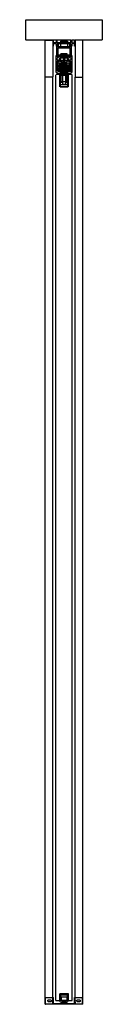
# Model space of a CAD drawing. Header units: millimetres. Extents: x -94 to 94, y 0 to 2418.
import ezdxf

# ---------------------------------------------------------------- set-up
doc = ezdxf.new("R2010")
doc.units = ezdxf.units.MM
doc.header["$LTSCALE"] = 10
doc.linetypes.add('ALLCAD_Strich', pattern=[0.2, 0.15, -0.05])
doc.layers.add('BESCH_KONT_sich_schn_seit_2d', color=160, linetype='Continuous')

msp = doc.modelspace()

# ---------------------------------------------------------------- linework, layer by layer
at = {"layer": 'BESCH_KONT_sich_schn_seit_2d', "linetype": 'ALLCAD_Strich', "extrusion": (-1.09476e-47, 1, -2.22045e-16)}
for p, q in [((-94, 2368), (-94, 2418)), ((-94, 2418), (94, 2418)), ((94, 2418), (94, 2368)), ((-27.5, 2368), (-94, 2368)), ((-46.5, 2277), (-46.5, 2368)), ((-46.5, 2368), (-27.5, 2368)), ((-26, 2368), (-27.5, 2368)), ((-27.5, 2368), (-27.5, 2353)), ((-27.5, 2353), (-27.5, 2277)), ((-27.5, 2353), (-26, 2353)), ((-19.5, 2368), (-26, 2368)), ((-26, 2361.5), (-26, 2368)), ((-26, 2361.5), (-26, 2361.5)), ((-26, 2361.5), (-26, 2361.5)), ((-26, 2361.5), (-26, 2361.5)), ((-26, 2361.5), (-26, 2361.5)), ((-26, 2361.5), (-26, 2361.5)), ((-26, 2361.5), (-26, 2361.5)), ((-26, 2361.5), (-26, 2361.5)), ((-19.5, 2361.5), (-26, 2361.5)), ((-26, 2361.5), (-26, 2361.5)), ((-26, 2361.5), (-26, 2361.5)), ((-26, 2361.5), (-26, 2361.5)), ((-26, 2361.5), (-26, 2361.5)), ((-26, 2361.5), (-26, 2361.5)), ((-26, 2361.5), (-26, 2361.5)), ((-26, 2361.5), (-26, 2361.5)), ((-26, 2361.5), (-26, 2361.5)), ((-26, 2361.5), (-26, 2361.5)), ((-26, 2361.5), (-26, 2361.5)), ((-26, 2361.5), (-26, 2361.5)), ((-26, 2361.5), (-26, 2361.5)), ((-26, 2353), (-26, 2359.5)), ((-26, 2359.5), (-19.5, 2359.5)), ((-17, 2368), (-19.5, 2368)), ((-19.5, 2368), (-19.5, 2361.5)), ((-19.5, 2359.5), (-19.5, 2353)), ((-19.5, 2353), (-17, 2353)), ((-18.5, 2351.5), (-18.5, 2329.7)), ((18.5, 2351.5), (-18.5, 2351.5)), ((17, 2368), (-17, 2368)), ((-17, 2362), (-17, 2368)), ((-17, 2362), (17, 2362)), ((17, 2359), (-17, 2359)), ((-17, 2353), (-17, 2359)), ((-15.5, 2348.5), (15.5, 2348.5)), ((-15.5, 2327), (-15.5, 2348.5)), ((-15.5, 2347), (-15.5, 2327)), ((-14, 2347), (-15.5, 2347)), ((-14.5, 2359), (-14.5, 2351.5)), ((-14, 2329.5), (-14, 2347)), ((-9, 2365), (-9, 2362)), ((-9, 2365), (9, 2365)), ((-9, 2362), (-9, 2359)), ((-9, 2359), (-9, 2362)), ((-9, 2359), (-9, 2351.5)), ((9, 2365), (9, 2362)), ((9, 2362), (9, 2359)), ((9, 2359), (9, 2362)), ((9, 2359), (9, 2351.5)), ((14, 2347), (14, 2329.5)), ((15.5, 2347), (14, 2347)), ((14.5, 2351.5), (14.5, 2359)), ((15.5, 2348.5), (15.5, 2327)), ((15.5, 2327), (15.5, 2347)), ((17, 2368), (19.5, 2368)), ((17, 2362), (17, 2368)), ((17, 2353), (17, 2359)), ((19.5, 2353), (17, 2353)), ((18.5, 2329.7), (18.5, 2351.5)), ((26, 2368), (19.5, 2368)), ((19.5, 2368), (19.5, 2361.5)), ((19.5, 2361.5), (26, 2361.5)), ((26, 2359.5), (19.5, 2359.5)), ((19.5, 2359.5), (19.5, 2353)), ((26, 2361.5), (26, 2368)), ((26, 2368), (27.5, 2368)), ((26, 2353), (26, 2359.5)), ((27.5, 2353), (26, 2353)), ((94, 2368), (27.5, 2368)), ((46.5, 2368), (27.5, 2368)), ((27.5, 2368), (27.5, 2353)), ((27.5, 2353), (27.5, 2277)), ((46.5, 2277), (46.5, 2368)), ((-20, 2329), (-20, 2289)), ((-19.2, 2329), (-20, 2329)), ((-17.4, 2327.2), (-19.2, 2329)), ((-18.5, 2329.7), (-16.7, 2327.9)), ((-16.7, 2327.9), (-17.4, 2327.2)), ((-17, 2319), (-17, 2325.5)), ((-17, 2325.5), (-12.5, 2325.5)), ((-17, 2325.5), (-17, 2325.5)), ((-17, 2325.5), (-17, 2325.5)), ((-17, 2325.5), (-17, 2325.5)), ((-17, 2325.5), (-17, 2325.5)), ((-17, 2325.5), (-17, 2325.5)), ((-17, 2325.5), (-17, 2325.5)), ((-17, 2325.5), (-17, 2325.5)), ((-17, 2325.5), (-17, 2325.5)), ((-17, 2325.5), (-17, 2325.5)), ((-17, 2325.5), (-17, 2325.5)), ((-17, 2325.5), (-17, 2325.5)), ((-17, 2325.5), (-17, 2325.5)), ((-17, 2325.5), (-17, 2325.5)), ((-17, 2325.5), (-17, 2325.5)), ((-17, 2325.5), (-17, 2325.5)), ((-17, 2325.5), (-17, 2325.5)), ((-17, 2325.5), (-17, 2325.5)), ((-17, 2325.5), (-17, 2325.5)), ((-17, 2325.5), (-17, 2325.5)), ((-17, 2325.5), (-17, 2325.5)), ((-15.5, 2332), (-15.5, 2332)), ((-15.5, 2332), (-15.5, 2332)), ((-15.5, 2332), (-15.5, 2332)), ((-15.5, 2332), (-15.5, 2332)), ((-15.5, 2332), (-15.5, 2332)), ((-15.5, 2332), (-15.5, 2332)), ((-15.5, 2332), (-15.5, 2332)), ((-15.5, 2332), (-15.5, 2332)), ((-15.5, 2332), (-15.5, 2332)), ((-15.5, 2332), (-14, 2332)), ((-15.5, 2332), (-15.5, 2332)), ((-15.5, 2332), (-15.5, 2332)), ((-15.5, 2332), (-15.5, 2332)), ((-15.5, 2332), (-15.5, 2332)), ((-15.5, 2332), (-15.5, 2332)), ((-15.5, 2332), (-15.5, 2332)), ((-15.5, 2332), (-15.5, 2332)), ((-15.5, 2332), (-15.5, 2332)), ((-12.5, 2327), (-15.5, 2327)), ((-15.5, 2327), (-13, 2327)), ((-14, 2332), (-7.5, 2332)), ((14, 2329.5), (-14, 2329.5)), ((-13, 2327), (-12.6, 2328)), ((-12.6, 2328), (12.6, 2328)), ((12.5, 2327), (-12.5, 2327)), ((-12.5, 2325.5), (-12.5, 2327)), ((-11, 2323.4), (-11, 2317.4)), ((-9, 2323.4), (-11, 2323.4)), ((-10, 2322.9), (-9, 2322.9)), ((-10, 2318.4), (-10, 2322.9)), ((-8.8, 2322.9), (-9.7, 2322.9)), ((-9.7, 2322.9), (-9.7, 2318.9)), ((-9, 2322.9), (-9, 2323.4)), ((-8.8, 2323.4), (-8.8, 2322.9)), ((8.7, 2323.4), (-8.8, 2323.4)), ((7.5, 2334.5), (-7.5, 2334.5)), ((-7.5, 2329.5), (-7.5, 2334.5)), ((-7.5, 2332), (7.5, 2332)), ((-3, 2328), (-3, 2334.5)), ((-1.5, 2323.4), (-1.5, 2318.9)), ((1.5, 2323.4), (1.5, 2318.9)), ((3, 2328), (3, 2334.5)), ((7.5, 2329.5), (7.5, 2334.5)), ((7.5, 2332), (14, 2332)), ((8.7, 2322.9), (8.7, 2323.4)), ((9.8, 2322.9), (8.7, 2322.9)), ((9, 2323.4), (9, 2322.9)), ((11, 2323.4), (9, 2323.4)), ((9, 2322.9), (10, 2322.9)), ((9.8, 2318.9), (9.8, 2322.9)), ((10, 2322.9), (10, 2318.4)), ((11, 2317.4), (11, 2323.4)), ((12.5, 2327), (12.5, 2325.5)), ((15.5, 2327), (12.5, 2327)), ((12.5, 2325.5), (17, 2325.5)), ((12.6, 2328), (12.6, 2328)), ((12.6, 2328), (12.6, 2328)), ((12.6, 2328), (12.6, 2328)), ((12.6, 2328), (12.6, 2328)), ((12.6, 2328), (12.6, 2328)), ((12.6, 2328), (12.6, 2328)), ((12.6, 2328), (12.6, 2328)), ((12.6, 2328), (13, 2327)), ((12.6, 2328), (12.6, 2328)), ((12.6, 2328), (12.6, 2328)), ((12.6, 2328), (12.6, 2328)), ((12.6, 2328), (12.6, 2328)), ((12.6, 2328), (12.6, 2328)), ((12.6, 2328), (12.6, 2328)), ((12.6, 2328), (12.6, 2328)), ((12.6, 2328), (12.6, 2328)), ((12.6, 2328), (12.6, 2328)), ((12.6, 2328), (12.6, 2328)), ((12.6, 2328), (12.6, 2328)), ((13, 2327), (15.5, 2327)), ((14, 2332), (15.5, 2332)), ((16.7, 2327.9), (18.5, 2329.7)), ((17.4, 2327.2), (16.7, 2327.9)), ((17, 2325.5), (17, 2319)), ((19.2, 2329), (17.4, 2327.2)), ((20, 2329), (19.2, 2329)), ((20, 2289), (20, 2329)), ((-11.2, 2319), (-17, 2319)), ((-17, 2319), (-17, 2319)), ((-17, 2319), (-17, 2319)), ((-17, 2319), (-17, 2319)), ((-17, 2319), (-17, 2319)), ((-17, 2319), (-17, 2319)), ((-17, 2319), (-17, 2319)), ((-17, 2319), (-17, 2319)), ((-17, 2319), (-17, 2319)), ((-17, 2319), (-17, 2319)), ((-17, 2319), (-17, 2319)), ((-17, 2319), (-17, 2319)), ((-17, 2319), (-17, 2319)), ((-17, 2319), (-17, 2319)), ((-17, 2319), (-17, 2319)), ((-17, 2319), (-17, 2319)), ((-17, 2319), (-17, 2319)), ((-17, 2319), (-17, 2319)), ((-17, 2319), (-17, 2319)), ((-17, 2319), (-17, 2319)), ((-17, 2315), (-15.5, 2316.5)), ((-17, 2296), (-17, 2315)), ((-14, 2316), (-16, 2316)), ((-16, 2316), (-16, 2303)), ((-16, 2303), (-9.5, 2303)), ((-15.5, 2316.5), (-11.2, 2316.5)), ((-15, 2303), (-15, 2312.4)), ((-15, 2312.4), (-14, 2312.4)), ((-8, 2305.9), (-15, 2305.9)), ((-8, 2305.9), (-15, 2305.9)), ((-15, 2295.5), (-15, 2303)), ((-8, 2297.9), (-15, 2297.9)), ((15, 2297.9), (-15, 2297.9)), ((-14, 2305), (-14, 2316)), ((-14, 2312.4), (-8, 2312.4)), ((-9.5, 2305), (-14, 2305)), ((-11.5, 2301.5), (-11.5, 2295.5)), ((-9.5, 2301.5), (-11.5, 2301.5)), ((-11.2, 2316.5), (-11.2, 2319)), ((-11, 2317.4), (-9, 2315.9)), ((-10.5, 2291.4), (-10.5, 2312.4)), ((-7.5, 2318.4), (-10, 2318.4)), ((-9.7, 2318.9), (9.8, 2318.9)), ((-9.5, 2305), (-9.5, 2295)), ((-9.5, 2305), (9.5, 2305)), ((-9.5, 2303), (9.5, 2303)), ((9.5, 2301.5), (-9.5, 2301.5)), ((-9, 2315.9), (-6.5, 2315.9)), ((-8, 2305), (-8, 2312.4)), ((-8, 2312.4), (-6.5, 2312.4)), ((-6.7, 2305.9), (-8, 2305.9)), ((-8, 2291.4), (-8, 2305)), ((-4.5, 2303.9), (-8, 2303.9)), ((-4.5, 2299.9), (-8, 2299.9)), ((-7.7, 2306.9), (-7.7, 2305.9)), ((-6.7, 2306.9), (-7.7, 2306.9)), ((-7.7, 2305.9), (-7.7, 2303.9)), ((-7.7, 2303.9), (-7.7, 2300.9)), ((-6.7, 2300.9), (-7.7, 2300.9)), ((-7, 2317.9), (-7.5, 2318.4)), ((7, 2317.9), (-7, 2317.9)), ((-3.7, 2308.9), (-6.7, 2308.9)), ((-6.7, 2308.9), (-6.7, 2305)), ((-6.7, 2308.1), (-4, 2308.1)), ((-4, 2308.1), (-6.7, 2308.1)), ((-6.7, 2305.9), (6.8, 2305.9)), ((6.8, 2305.9), (-6.7, 2305.9)), ((-6.7, 2305.4), (-5.2, 2305.4)), ((-6.7, 2305), (-6.7, 2295.4)), ((-6.7, 2303.6), (6.8, 2303.6)), ((-2.2, 2301.9), (-6.7, 2301.9)), ((6.8, 2301.9), (-6.7, 2301.9)), ((-6.7, 2297.9), (6.8, 2297.9)), ((-6.5, 2315.9), (-6.5, 2309.9)), ((-6.5, 2312.4), (-3.5, 2312.4)), ((-6.5, 2309.9), (-6, 2309.4)), ((-6.5, 2308.9), (-6, 2309.4)), ((-6.5, 2306.4), (-6.5, 2308.9)), ((-6.5, 2295.9), (-6.5, 2306.4)), ((-5.5, 2306.4), (-6.5, 2306.4)), ((-6, 2309.4), (-2.2, 2309.4)), ((-5.5, 2307.4), (-5.5, 2306.4)), ((-4, 2307.4), (-5.5, 2307.4)), ((-4.5, 2306.4), (-5.5, 2306.4)), ((-5.2, 2314.9), (5.3, 2314.9)), ((-5.2, 2314.9), (-5.2, 2314.9)), ((-5.2, 2314.9), (-5.2, 2314.9)), ((-5.2, 2314.9), (-5.2, 2314.9)), ((-5.2, 2314.9), (-5.2, 2314.9)), ((-5.2, 2314.9), (-5.2, 2314.9)), ((-5.2, 2314.9), (-5.2, 2314.9)), ((-5.2, 2314.9), (-5.2, 2314.9)), ((-5.2, 2310.9), (-5.2, 2314.9)), ((-5.2, 2314.9), (-5.2, 2314.9)), ((-5.2, 2314.9), (-5.2, 2314.9)), ((-5.2, 2314.9), (-5.2, 2314.9)), ((-5.2, 2314.9), (-5.2, 2314.9)), ((-5.2, 2314.9), (-5.2, 2314.9)), ((-5.2, 2314.9), (-5.2, 2314.9)), ((-5.2, 2314.9), (-5.2, 2314.9)), ((-5.2, 2314.9), (-5.2, 2314.9)), ((-5.2, 2314.9), (-5.2, 2314.9)), ((-5.2, 2314.9), (-5.2, 2314.9)), ((-5.2, 2314.9), (-5.2, 2314.9)), ((-5.2, 2314.9), (-5.2, 2314.9)), ((-2.2, 2310.9), (-5.2, 2310.9)), ((-5.2, 2305.4), (-5.2, 2308.9)), ((-4.5, 2306.4), (-4.5, 2306.4)), ((-4.5, 2306.4), (-4.5, 2306.4)), ((-4.5, 2306.4), (-4.5, 2306.4)), ((-4.5, 2306.4), (-4.5, 2306.4)), ((-4.5, 2306.4), (-4.5, 2306.4)), ((-4.5, 2306.4), (-4.5, 2306.4)), ((-4.5, 2306.4), (-4.5, 2306.4)), ((-4.5, 2306.4), (-4.5, 2306.4)), ((-4.5, 2306.4), (-4.5, 2306.4)), ((-4.5, 2306.4), (-4.5, 2295.9)), ((-4.5, 2306.4), (-4.5, 2306.4)), ((-4.5, 2306.4), (-4.5, 2306.4)), ((-4.5, 2306.4), (-4.5, 2306.4)), ((-4.5, 2306.4), (-4.5, 2306.4)), ((-4.5, 2306.4), (-4.5, 2306.4)), ((-4.5, 2306.4), (-4.5, 2306.4)), ((-4.5, 2306.4), (-4.5, 2306.4)), ((-4.5, 2306.4), (-4.5, 2306.4)), ((-4.5, 2306.4), (-4.5, 2306.4)), ((-4, 2314.9), (-4, 2310.9)), ((-3.7, 2309), (-4, 2309)), ((-4, 2309), (-4, 2308.9)), ((-4, 2308.9), (-4, 2308.1)), ((-4, 2308.1), (-4, 2295.7)), ((-3.7, 2308.9), (-3.8, 2308.9)), ((-3.7, 2308.9), (-3.8, 2308.9)), ((-3.7, 2308.9), (-3.8, 2308.9)), ((-3.7, 2308.9), (-3.8, 2308.9)), ((-3.7, 2308.9), (-3.8, 2308.9)), ((-3.7, 2308.9), (-3.8, 2308.9)), ((-3.7, 2308.9), (-3.8, 2308.9)), ((-3.7, 2308.9), (-3.8, 2308.9)), ((-3.7, 2308.9), (-3.8, 2308.9)), ((-3.7, 2308.9), (-3.8, 2308.9)), ((-3.7, 2308.9), (-3.8, 2308.9)), ((-3.7, 2308.9), (-3.8, 2308.9)), ((-3.8, 2308.9), (-3.8, 2308.9)), ((-3.7, 2308.9), (-3.8, 2308.9)), ((-3.8, 2308.9), (-3.8, 2308.9)), ((-3.7, 2308.9), (-3.8, 2308.9)), ((-3.8, 2308.9), (-3.8, 2308.9)), ((-3.7, 2309.9), (-3.7, 2310.9)), ((-3.7, 2309.9), (-2.2, 2309.9)), ((-3.7, 2309.9), (-3.7, 2309.4)), ((-3.7, 2309.4), (-3.7, 2308.9)), ((3.8, 2309), (-3.7, 2309)), ((-3.5, 2305.9), (-3.5, 2312.4)), ((-3.5, 2305.9), (-3.5, 2301.9)), ((0, 2303.9), (-3.5, 2303.9)), ((-3.5, 2301.9), (-3.5, 2297.9)), ((0, 2299.9), (-3.5, 2299.9)), ((-3.5, 2291.4), (-3.5, 2297.9)), ((-2, 2313.9), (-3, 2314.9)), ((-2.2, 2309.4), (-2.2, 2310.9)), ((2.2, 2310.9), (-2.2, 2310.9)), ((-2.2, 2309.9), (2.2, 2309.9)), ((-2.2, 2309.4), (-2.2, 2305)), ((-2.2, 2309.4), (-2.2, 2305.4)), ((-2.2, 2305.4), (-1.5, 2304.7)), ((-2.2, 2303), (-2.2, 2305)), ((-2.2, 2303), (-2.2, 2287.8)), ((-1.5, 2297.7), (-2.2, 2296.9)), ((2, 2313.9), (-2, 2313.9)), ((-2, 2295.9), (-2, 2306.4)), ((0, 2306.4), (-2, 2306.4)), ((-1.5, 2314.9), (-1.5, 2317.9)), ((-1.5, 2304.7), (-1.5, 2297.7)), ((-1.5, 2301.9), (1.5, 2301.9)), ((0, 2306.4), (0, 2306.4)), ((0, 2306.4), (0, 2306.4)), ((0, 2306.4), (0, 2306.4)), ((0, 2306.4), (0, 2306.4)), ((0, 2306.4), (0, 2306.4)), ((0, 2306.4), (0, 2306.4)), ((0, 2306.4), (0, 2306.4)), ((0, 2306.4), (0, 2306.4)), ((0, 2306.4), (0, 2306.4)), ((0, 2306.4), (0, 2295.9)), ((0, 2306.4), (0, 2306.4)), ((0, 2306.4), (0, 2306.4)), ((0, 2306.4), (0, 2306.4)), ((0, 2306.4), (0, 2306.4)), ((0, 2306.4), (0, 2306.4)), ((0, 2306.4), (0, 2306.4)), ((0, 2306.4), (0, 2306.4)), ((0, 2306.4), (0, 2306.4)), ((0, 2306.4), (0, 2306.4)), ((1.5, 2314.9), (1.5, 2317.9)), ((1.5, 2304.7), (2.2, 2305.4)), ((1.5, 2297.7), (1.5, 2304.7)), ((2.2, 2296.9), (1.5, 2297.7)), ((3, 2314.9), (2, 2313.9)), ((5.3, 2310.9), (2.2, 2310.9)), ((2.2, 2310.9), (2.2, 2309.4)), ((2.2, 2309.9), (3.8, 2309.9)), ((2.2, 2309.4), (6, 2309.4)), ((2.2, 2305), (2.2, 2309.4)), ((2.2, 2305.4), (2.2, 2309.4)), ((2.2, 2303), (2.2, 2305)), ((2.2, 2287.8), (2.2, 2303)), ((6.8, 2301.9), (2.2, 2301.9)), ((3.8, 2310.9), (3.8, 2309.9)), ((3.8, 2309.4), (3.8, 2309.9)), ((3.8, 2308.9), (3.8, 2309.4)), ((4, 2309), (3.8, 2309)), ((6.8, 2308.9), (3.8, 2308.9)), ((3.8, 2308.9), (3.8, 2308.9)), ((3.8, 2308.9), (3.8, 2308.9)), ((3.8, 2308.9), (3.8, 2308.9)), ((3.8, 2308.9), (3.8, 2308.9)), ((3.8, 2308.9), (3.8, 2308.9)), ((3.8, 2308.9), (3.8, 2308.9)), ((3.8, 2308.9), (3.8, 2308.9)), ((3.8, 2308.9), (3.8, 2308.9)), ((3.8, 2308.9), (3.8, 2308.9)), ((3.8, 2308.9), (3.8, 2308.9)), ((3.8, 2308.9), (3.8, 2308.9)), ((3.8, 2308.9), (3.8, 2308.9)), ((3.8, 2308.9), (3.8, 2308.9)), ((3.8, 2308.9), (3.8, 2308.9)), ((3.8, 2308.9), (3.8, 2308.9)), ((3.8, 2308.9), (3.8, 2308.9)), ((3.8, 2308.9), (3.8, 2308.9)), ((4, 2314.9), (4, 2310.9)), ((4, 2309), (4, 2308.9)), ((4, 2308.9), (4, 2308.1)), ((4, 2308.1), (6.8, 2308.1)), ((6.8, 2308.1), (4, 2308.1)), ((4, 2308.1), (4, 2295.7)), ((5.5, 2307.4), (4, 2307.4)), ((4.5, 2306.4), (4.5, 2295.9)), ((4.5, 2306.4), (5.5, 2306.4)), ((8, 2303.9), (4.5, 2303.9)), ((8, 2299.9), (4.5, 2299.9)), ((5.3, 2314.9), (5.3, 2310.9)), ((5.3, 2308.9), (5.3, 2305.4)), ((5.3, 2305.4), (6.8, 2305.4)), ((5.5, 2306.4), (5.5, 2307.4)), ((6.5, 2306.4), (5.5, 2306.4)), ((6, 2309.4), (6.5, 2309.9)), ((6, 2309.4), (6.5, 2308.9)), ((6.5, 2315.9), (9, 2315.9)), ((6.5, 2309.9), (6.5, 2315.9)), ((6.5, 2308.9), (6.5, 2306.4)), ((6.5, 2295.9), (6.5, 2306.4)), ((6.8, 2308.9), (6.8, 2305)), ((7.8, 2306.9), (6.8, 2306.9)), ((8, 2305.9), (6.8, 2305.9)), ((6.8, 2305), (6.8, 2295.4)), ((7.8, 2300.9), (6.8, 2300.9)), ((7.5, 2318.4), (7, 2317.9)), ((10, 2318.4), (7.5, 2318.4)), ((7.8, 2306.9), (7.8, 2305.9)), ((7.8, 2305.9), (7.8, 2303.9)), ((7.8, 2303.9), (7.8, 2300.9)), ((8, 2305), (8, 2312.4)), ((8, 2312.4), (14, 2312.4)), ((15, 2305.9), (8, 2305.9)), ((15, 2305.9), (8, 2305.9)), ((8, 2291.4), (8, 2305)), ((15, 2297.9), (8, 2297.9)), ((9, 2315.9), (11, 2317.4)), ((9, 2306.4), (9, 2295.9)), ((9, 2306.4), (11, 2306.4)), ((12.5, 2303.9), (9, 2303.9)), ((12.5, 2299.9), (9, 2299.9)), ((9.5, 2305), (9.5, 2295)), ((14, 2305), (9.5, 2305)), ((9.5, 2303), (16, 2303)), ((11.5, 2301.5), (9.5, 2301.5)), ((11, 2295.9), (11, 2306.4)), ((11.2, 2319), (11.2, 2316.5)), ((17, 2319), (11.2, 2319)), ((11.2, 2316.5), (15.5, 2316.5)), ((11.5, 2295.5), (11.5, 2301.5)), ((12.5, 2305.9), (12.5, 2312.4)), ((12.5, 2305.9), (12.5, 2301.9)), ((12.5, 2301.9), (12.5, 2297.9)), ((12.5, 2291.4), (12.5, 2297.9)), ((16, 2316), (14, 2316)), ((14, 2316), (14, 2305)), ((14, 2312.4), (15, 2312.4)), ((15, 2303), (15, 2312.4)), ((15, 2312.4), (16, 2312.4)), ((19.5, 2305.9), (15, 2305.9)), ((19.5, 2305.9), (15, 2305.9)), ((15, 2295.5), (15, 2303)), ((19.5, 2297.9), (15, 2297.9)), ((19.5, 2297.9), (15, 2297.9)), ((15.5, 2316.5), (17, 2315)), ((16, 2303), (16, 2316)), ((16, 2312.4), (17, 2312.4)), ((17, 2315), (17, 2296)), ((17, 2312.4), (19.5, 2312.4)), ((19.5, 2291.4), (19.5, 2312.4)), ((-46.5, 0), (-46.5, 2277)), ((-27.5, 2277), (-46.5, 2277)), ((-27.5, 17), (-27.5, 2277)), ((-20, 2289), (-17.5, 2289.5)), ((-10, 2283), (-20, 2283)), ((-20, 9), (-20, 2283)), ((-17.5, 2289.5), (-17.5, 2287)), ((-17.5, 2287), (-8.8, 2287)), ((-15, 2291), (-17, 2296)), ((-15, 2295.5), (-11.5, 2295.5)), ((-15, 2292), (-15, 2295.5)), ((-13.5, 2293.5), (-15, 2293.5)), ((-13.5, 2293.5), (-15, 2293.5)), ((-15, 2291.4), (-15, 2292)), ((-15, 2292), (-8.8, 2292)), ((-15, 2291.4), (-8.8, 2291.4)), ((-8.8, 2291), (-15, 2291)), ((-13.5, 2293.5), (-13.5, 2295.5)), ((-11.5, 2293.5), (-13.5, 2293.5)), ((-11.5, 2293.5), (-11.5, 2295.5)), ((11.5, 2295.5), (-11.5, 2295.5)), ((-11.5, 2293.5), (-5.5, 2293.5)), ((-10, 2253), (-10, 2283)), ((-10, 2283), (-9.5, 2283)), ((-9.5, 2282), (-10, 2282)), ((-9.5, 2295), (-5.5, 2295)), ((-9.5, 2283), (-9.5, 2253)), ((9.5, 2283), (-9.5, 2283)), ((-9.2, 2293.5), (-9.2, 2295.5)), ((-8.8, 2292), (-8.8, 2292)), ((-8.8, 2292), (-8.8, 2292)), ((-8.8, 2292), (-8.8, 2292)), ((-8.8, 2292), (-8.8, 2292)), ((-8.8, 2292), (-8.8, 2292)), ((-8.8, 2292), (-8.8, 2292)), ((-8.8, 2291), (-8.8, 2292)), ((-8.8, 2292), (-8.8, 2292)), ((-8.8, 2292), (-8.8, 2292)), ((-8.8, 2292), (-8.8, 2292)), ((-8.8, 2292), (-8.8, 2292)), ((-8.8, 2292), (-8.8, 2292)), ((-8.8, 2292), (-8.8, 2292)), ((-8.8, 2292), (-8.8, 2292)), ((-8.8, 2292), (-8.8, 2292)), ((-8.8, 2292), (-8.8, 2292)), ((-8.8, 2292), (-8.8, 2292)), ((-8.8, 2292), (-8.8, 2292)), ((-8.8, 2292), (-8.8, 2292)), ((-8.8, 2292), (-8.8, 2292)), ((-8.8, 2291.4), (-8, 2291.4)), ((-8.8, 2287), (-8.8, 2291)), ((8.7, 2287), (-8.8, 2287)), ((-8, 2291.4), (-3.5, 2291.4)), ((-7.5, 2281), (-7.5, 2266)), ((-3.7, 2281), (-7.5, 2281)), ((7.5, 2281), (-7.5, 2281)), ((-7.5, 2281), (-7.5, 2266)), ((-6.7, 2295.7), (-4, 2295.7)), ((-4, 2295.7), (-6.7, 2295.7)), ((-6.7, 2295.4), (-6.7, 2295.4)), ((-6.7, 2295.4), (-6.7, 2295.4)), ((-6.7, 2295.4), (-6.7, 2295.4)), ((-6.7, 2295.4), (-6.7, 2295.4)), ((-6.7, 2295.4), (-6.7, 2295.4)), ((-6.7, 2295.4), (-6.7, 2295.4)), ((-6.7, 2295.4), (-6.7, 2295.4)), ((-6.7, 2295.4), (-6.7, 2295.4)), ((-6.7, 2295.4), (-6.7, 2295.4)), ((-6.7, 2295.4), (-6.7, 2295.4)), ((-6.7, 2295.4), (-6.7, 2295.4)), ((-6.7, 2295.4), (-6.7, 2295.4)), ((-6.7, 2295.4), (-6.7, 2295.4)), ((-6.7, 2295.4), (-6.7, 2295.4)), ((-6.7, 2295.4), (-6.7, 2295.4)), ((-6.7, 2295.4), (-6.7, 2295.4)), ((-6.7, 2295.4), (-6.7, 2295.4)), ((-6.7, 2295.4), (-6.7, 2295.4)), ((-6.7, 2295.4), (-6.7, 2295.4)), ((-6.7, 2295.4), (-6.7, 2295.4)), ((-6.7, 2295.4), (-6.7, 2295.4)), ((-6.7, 2295.4), (-6.7, 2295.4)), ((-6.7, 2295.4), (-6.7, 2295.4)), ((-6.7, 2295.4), (-6.7, 2295.4)), ((-6.7, 2295.4), (-6.7, 2295.4)), ((-6.7, 2295.4), (-4.3, 2295.4)), ((-6.7, 2295.4), (-6.7, 2287)), ((-6.7, 2293.6), (-2.2, 2293.6)), ((-6.7, 2288.6), (-2.2, 2288.6)), ((-6.7, 2287), (-6.7, 2283)), ((-6.7, 2286.4), (6.8, 2286.4)), ((-6.7, 2283), (-6.7, 2281.9)), ((-6.7, 2281.9), (6.8, 2281.9)), ((-6.5, 2295.9), (-5.5, 2295.9)), ((-6.5, 2286.9), (-6.5, 2295.9)), ((-3.5, 2286.9), (-6.5, 2286.9)), ((-5.7, 2293.5), (-5.7, 2295.5)), ((-4.5, 2295.9), (-5.5, 2295.9)), ((-5.5, 2295.9), (-5.5, 2295)), ((-5.5, 2295), (-5.5, 2290)), ((-5.5, 2293.9), (-4, 2293.9)), ((-5.5, 2290), (-5.5, 2293.5)), ((-5.5, 2293.5), (5.5, 2293.5)), ((-5.5, 2290), (5.5, 2290)), ((5.5, 2290), (-5.5, 2290)), ((-5.2, 2292.4), (-5.2, 2288.4)), ((5.3, 2292.4), (-5.2, 2292.4)), ((-5.2, 2288.4), (-3.5, 2288.4)), ((-5, 2287), (-5, 2293.5)), ((-4, 2295.7), (-4, 2286.4)), ((-4, 2286.4), (-4, 2266)), ((-4, 2281), (-4, 2266)), ((-3.7, 2283), (-3.7, 2281)), ((-3.5, 2288.4), (-3.5, 2286.9)), ((-2.5, 2293.5), (-2.5, 2295.5)), ((-2.2, 2296.9), (-2.2, 2294.9)), ((-2.2, 2294.9), (2.2, 2294.9)), ((2.2, 2293.6), (-2.2, 2293.6)), ((2.2, 2288.6), (-2.2, 2288.6)), ((-2.2, 2287.8), (2.2, 2287.8)), ((0, 2295.9), (-2, 2295.9)), ((-1.5, 2292.4), (-1.5, 2294.9)), ((1.5, 2292.4), (1.5, 2294.9)), ((2.2, 2294.9), (2.2, 2296.9)), ((2.2, 2293.6), (6.8, 2293.6)), ((2.2, 2288.6), (6.8, 2288.6)), ((2.5, 2293.5), (2.5, 2295.5)), ((3.5, 2288.4), (5.3, 2288.4)), ((3.5, 2286.9), (3.5, 2288.4)), ((6.5, 2286.9), (3.5, 2286.9)), ((3.8, 2281), (3.8, 2283)), ((7.5, 2281), (3.8, 2281)), ((4, 2295.7), (4, 2286.4)), ((4, 2295.7), (6.8, 2295.7)), ((6.8, 2295.7), (4, 2295.7)), ((4, 2293.9), (5.5, 2293.9)), ((4, 2286.4), (4, 2266)), ((4, 2281), (4, 2266)), ((4.3, 2295.4), (6.8, 2295.4)), ((4.5, 2295.9), (5.5, 2295.9)), ((5, 2287), (5, 2293.5)), ((5.3, 2288.4), (5.3, 2292.4)), ((5.5, 2295.9), (6.5, 2295.9)), ((5.5, 2295), (5.5, 2295.9)), ((5.5, 2295), (9.5, 2295)), ((5.5, 2290), (5.5, 2295)), ((5.5, 2293.5), (11.5, 2293.5)), ((5.5, 2293.5), (5.5, 2290)), ((5.8, 2293.5), (5.8, 2295.5)), ((6.5, 2295.9), (6.5, 2286.9)), ((6.8, 2295.4), (6.8, 2287)), ((6.8, 2287), (6.8, 2283)), ((6.8, 2283), (6.8, 2281.9)), ((7.5, 2266), (7.5, 2281)), ((7.5, 2266), (7.5, 2281)), ((8, 2291.4), (8.7, 2291.4)), ((8.7, 2291), (8.7, 2292)), ((8.7, 2292), (15, 2292)), ((8.7, 2291.4), (15, 2291.4)), ((8.8, 2292), (8.8, 2292)), ((8.7, 2292), (8.7, 2292)), ((8.8, 2292), (8.8, 2292)), ((8.8, 2292), (8.8, 2292)), ((8.8, 2292), (8.8, 2292)), ((8.8, 2292), (8.8, 2292)), ((8.8, 2292), (8.8, 2292)), ((8.8, 2292), (8.8, 2292)), ((8.8, 2292), (8.8, 2292)), ((8.8, 2292), (8.8, 2292)), ((8.8, 2292), (8.8, 2292)), ((8.8, 2292), (8.8, 2292)), ((8.8, 2292), (8.8, 2292)), ((8.8, 2292), (8.8, 2292)), ((8.8, 2292), (8.8, 2292)), ((8.8, 2292), (8.8, 2292)), ((8.7, 2292), (8.8, 2292)), ((8.7, 2291), (8.7, 2287)), ((15, 2291), (8.7, 2291)), ((8.7, 2287), (17.5, 2287)), ((9, 2295.9), (11, 2295.9)), ((9.3, 2293.5), (9.3, 2295.5)), ((9.5, 2283), (10, 2283)), ((9.5, 2253), (9.5, 2283)), ((10, 2282), (9.5, 2282)), ((10, 2283), (10, 2253)), ((20, 2283), (10, 2283)), ((11.5, 2295.5), (15, 2295.5)), ((11.5, 2295.5), (11.5, 2293.5)), ((13.5, 2293.5), (11.5, 2293.5)), ((13.5, 2293.5), (13.5, 2295.5)), ((15, 2293.5), (13.5, 2293.5)), ((15, 2293.5), (13.5, 2293.5)), ((17, 2296), (15, 2291)), ((15, 2292), (15, 2295.5)), ((15, 2291.4), (15, 2292)), ((15, 2291.4), (15.2, 2291.4)), ((15.2, 2291.4), (19.5, 2291.4)), ((17.5, 2289.5), (20, 2289)), ((17.5, 2287), (17.5, 2289.5)), ((20, 9), (20, 2283)), ((27.5, 17), (27.5, 2277)), ((27.5, 2277), (46.5, 2277)), ((46.5, 0), (46.5, 2277)), ((-10, 2259), (-9.5, 2259)), ((10, 2253), (-10, 2253)), ((-3.2, 2264), (-9.5, 2264)), ((-9.5, 2259), (9.5, 2259)), ((-9.5, 2253), (9.5, 2253)), ((-9.5, 2253), (-9.5, 2253)), ((-9.5, 2253), (-9.5, 2253)), ((-9.5, 2253), (-9.5, 2253)), ((-9.5, 2253), (-9.5, 2253)), ((-9.5, 2253), (-9.5, 2253)), ((-9.5, 2253), (-9.5, 2253)), ((-9.5, 2253), (-9.5, 2253)), ((-9.5, 2253), (-9.5, 2253)), ((-9.5, 2253), (-9.5, 2253)), ((-9.5, 2253), (-9.5, 2253)), ((-9.5, 2253), (-9.5, 2253)), ((-9.5, 2253), (-9.5, 2253)), ((-9.5, 2253), (-9.5, 2253)), ((-9.5, 2253), (-9.5, 2253)), ((-9.5, 2253), (-9.5, 2253)), ((-9.5, 2253), (-9.5, 2253)), ((-9.5, 2253), (-9.5, 2253)), ((-9.5, 2253), (-9.5, 2253)), ((-9.5, 2253), (-9.5, 2253)), ((-9.5, 2253), (-9.5, 2253)), ((-9.5, 2253), (-9.5, 2253)), ((-9.5, 2253), (-9.5, 2253)), ((-9.5, 2253), (-9.5, 2253)), ((-9.5, 2253), (-9.5, 2253)), ((-9.5, 2253), (-9.5, 2253)), ((-9.5, 2253), (-9.5, 2253)), ((-7.5, 2266), (7.5, 2266)), ((-7.5, 2266), (7.5, 2266)), ((-3.2, 2259), (-3.2, 2264)), ((3.3, 2259), (-3.2, 2259)), ((3.3, 2264), (3.3, 2259)), ((9.5, 2264), (3.3, 2264)), ((9.5, 2259), (10, 2259)), ((9.5, 2253), (9.5, 2253)), ((9.5, 2253), (9.5, 2253)), ((9.5, 2253), (9.5, 2253)), ((9.5, 2253), (9.5, 2253)), ((9.5, 2253), (9.5, 2253)), ((9.5, 2253), (9.5, 2253)), ((9.5, 2253), (9.5, 2253)), ((9.5, 2253), (9.5, 2253)), ((9.5, 2253), (9.5, 2253)), ((9.5, 2253), (9.5, 2253)), ((9.5, 2253), (9.5, 2253)), ((9.5, 2253), (9.5, 2253)), ((9.5, 2253), (9.5, 2253)), ((9.5, 2253), (9.5, 2253)), ((9.5, 2253), (9.5, 2253)), ((9.5, 2253), (9.5, 2253)), ((9.5, 2253), (9.5, 2253)), ((9.5, 2253), (9.5, 2253)), ((9.5, 2253), (9.5, 2253)), ((9.5, 2253), (9.5, 2253)), ((9.5, 2253), (9.5, 2253)), ((9.5, 2253), (9.5, 2253)), ((9.5, 2253), (9.5, 2253)), ((9.5, 2253), (9.5, 2253)), ((9.5, 2253), (9.5, 2253)), ((9.5, 2253), (9.5, 2253)), ((-11, 26), (-11, 8.5)), ((11, 26), (-11, 26)), ((-10, 26), (-10, 9)), ((-10, 9), (-10, 26)), ((-9, 8.5), (-9, 25)), ((-9, 25), (9, 25)), ((-9, 25), (-9, 8.5)), ((9, 25), (-9, 25)), ((9, 25), (9, 8.5)), ((9, 8.5), (9, 25)), ((10, 9), (10, 26)), ((10, 26), (10, 9)), ((11, 8.5), (11, 26)), ((-46.5, 0), (-45.5, 0)), ((-45.5, 17), (-25.5, 17)), ((-45.5, 0), (-45.5, 17)), ((45.5, 0), (-45.5, 0)), ((-37.5, 11), (-33.5, 11)), ((-33.5, 6), (-37.5, 6)), ((-27.5, 0), (-27.5, 17)), ((-27.5, 6), (-27.5, 6)), ((-27.5, 6), (-27.5, 6)), ((-27.5, 6), (-27.5, 6)), ((-27.5, 6), (-27.5, 6)), ((-27.5, 6), (-27.5, 6)), ((-27.5, 6), (-27.5, 6)), ((-27.5, 6), (-27.5, 6)), ((-27.5, 6), (-27.5, 6)), ((-27.5, 6), (-27.5, 6)), ((-25.5, 6), (-27.5, 6)), ((-27.5, 6), (-27.5, 6)), ((-27.5, 6), (-27.5, 6)), ((-27.5, 6), (-27.5, 6)), ((-27.5, 6), (-27.5, 6)), ((-27.5, 6), (-27.5, 6)), ((-27.5, 6), (-27.5, 6)), ((-27.5, 6), (-27.5, 6)), ((-27.5, 6), (-27.5, 6)), ((-27.5, 6), (-27.5, 6)), ((-27.5, 6), (-27.5, 6)), ((-27.5, 6), (-27.5, 0)), ((-25.5, 2), (-25.5, 17)), ((-25.5, 2), (25.5, 2)), ((-20, 9), (-11, 9)), ((-12, 0), (-12, 2)), ((-10, 9), (-11, 9)), ((-11, 9), (-10, 9)), ((-11, 8.5), (-11, 8)), ((-11, 8.5), (11, 8.5)), ((-11, 8), (-9, 8)), ((-10, 9), (-10, 9)), ((-10, 9), (-10, 9)), ((-10, 9), (-10, 9)), ((-10, 9), (-10, 9)), ((-10, 9), (-10, 9)), ((-10, 9), (-10, 9)), ((-10, 9), (-10, 9)), ((-10, 9), (-10, 9)), ((-10, 9), (-10, 9)), ((-10, 9), (-10, 9)), ((-10, 9), (-10, 9)), ((-10, 9), (-10, 9)), ((-10, 9), (-10, 9)), ((-10, 9), (-10, 9)), ((-10, 9), (-10, 9)), ((-10, 9), (-10, 9)), ((-10, 9), (-10, 9)), ((-10, 9), (-10, 9)), ((-9, 8), (-9, 8.5)), ((-9, 4), (9, 4)), ((-9, 2), (-9, 4)), ((-7.5, 9.5), (-7.5, 23.5)), ((-7.5, 23.5), (7.5, 23.5)), ((7.5, 9.5), (-7.5, 9.5)), ((-7, 18), (7, 18)), ((-7, 18), (-7, 9)), ((-7, 9), (7, 9)), ((-4, 5.5), (-6.5, 5.5)), ((-6.5, 4), (-6.5, 5.5)), ((-5.5, 2), (-5.5, 4)), ((-4, 9), (-4, 8.5)), ((-4, 8.5), (-4, 4)), ((4, 5.5), (-4, 5.5)), ((-3, 2), (-3, 4)), ((-2.5, 2), (-2.5, 4)), ((2.5, 2), (2.5, 4)), ((3, 2), (3, 4)), ((4, 9), (4, 8.5)), ((4, 8.5), (4, 4)), ((6.5, 5.5), (4, 5.5)), ((5.5, 2), (5.5, 4)), ((6.5, 4), (6.5, 5.5)), ((7, 18), (7, 9)), ((7.5, 23.5), (7.5, 9.5)), ((9, 8.5), (9, 8)), ((9, 8), (11, 8)), ((9, 2), (9, 4)), ((11, 9), (10, 9)), ((10, 9), (11, 9)), ((11, 9), (20, 9)), ((11, 8), (11, 8.5)), ((12, 2), (12, 0)), ((25.5, 2), (25.5, 17)), ((25.5, 17), (45.5, 17)), ((27.5, 6), (25.5, 6)), ((27.5, 0), (27.5, 17)), ((27.5, 6), (27.5, 0)), ((33.5, 11), (37.5, 11)), ((37.5, 6), (33.5, 6)), ((45.5, 0), (45.5, 17)), ((46.5, 0), (45.5, 0))]:
    msp.add_line(p, q, dxfattribs=at)
at = {"layer": 'BESCH_KONT_sich_schn_seit_2d', "linetype": 'ALLCAD_Strich', "extrusion": (-2.22045e-16, -2.22045e-16, -1)}
for centre, radius in [((0, 2297), 10), ((0, 2297), 5), ((0, 2292.9), 5)]:
    msp.add_circle(centre, radius, dxfattribs=at)
for centre, radius, start, end in [((6.7, 2295.4), 0.00093, 90, 180), ((6.7, 2295.4), 0.00093, 180, 270), ((6.7, 2295.4), 0.00116, 90, 180), ((6.7, 2295.4), 0.00116, 180, 270), ((6.7, 2295.4), 0.00271, 0, 90), ((6.7, 2295.4), 0.00271, 270, 0), ((6.7, 2295.4), 0.00116, 90, 180), ((6.7, 2295.4), 0.00116, 180, 270), ((6.7, 2295.4), 0.00271, 0, 90), ((6.7, 2295.4), 0.00271, 270, 0), ((9.5, 2253), 0.00116, 0, 90), ((9.5, 2253), 0.00116, 270, 360), ((9.5, 2253), 0.00116, 90, 180), ((9.5, 2253), 0.00116, 180, 270), ((9.5, 2253), 0.00116, 180, 270), ((9.5, 2253), 0.00116, 90, 180), ((9.5, 2253), 0.00116, 270, 360), ((9.5, 2253), 0.00116, 0, 90), ((9.5, 2253), 0.00093, 270, 0), ((9.5, 2253), 0.00093, 0, 90), ((-9.5, 2253), 0.00116, 90, 180), ((-9.5, 2253), 0.00116, 180, 270), ((-9.5, 2253), 0.00271, 0, 90), ((-9.5, 2253), 0.00271, 270, 360), ((-9.5, 2253), 0.00271, 0, 90), ((-9.5, 2253), 0.00271, 270, 360), ((-9.5, 2253), 0.00116, 90, 180), ((-9.5, 2253), 0.00116, 180, 270), ((-9.5, 2253), 0.00093, 90, 180), ((-9.5, 2253), 0.00093, 180, 270), ((37.5, 8.5), 2.5, 270, 90), ((33.5, 8.5), 2.5, 90, 270), ((-33.5, 8.5), 2.5, 270, 90), ((-37.5, 8.5), 2.5, 90, 270)]:
    msp.add_arc(centre, radius, start, end, dxfattribs=at)
at = {"layer": 'BESCH_KONT_sich_schn_seit_2d', "linetype": 'ALLCAD_Strich'}
for centre, radius, start, end in [((-6.7, 2295.4), 0.00217, 270, 360), ((-6.7, 2295.4), 0.00217, 0, 90), ((-6.7, 2295.4), 0.00271, 270, 360), ((-6.7, 2295.4), 0.00271, 0, 90), ((-6.7, 2295.4), 0.00116, 180, 270), ((-6.7, 2295.4), 0.00116, 90, 180), ((-6.7, 2295.4), 0.00271, 270, 0), ((-6.7, 2295.4), 0.00271, 0, 90), ((-6.7, 2295.4), 0.00116, 180, 270), ((-6.7, 2295.4), 0.00116, 90, 180), ((-9.5, 2253), 0.00271, 180, 270), ((-9.5, 2253), 0.00271, 90, 180), ((-9.5, 2253), 0.00271, 270, 360), ((-9.5, 2253), 0.00271, 0, 90), ((-9.5, 2253), 0.00271, 0, 90), ((-9.5, 2253), 0.00271, 270, 360), ((-9.5, 2253), 0.00271, 90, 180), ((-9.5, 2253), 0.00271, 180, 270), ((-9.5, 2253), 0.00217, 90, 180), ((-9.5, 2253), 0.00217, 180, 270), ((9.5, 2253), 0.00271, 270, 360), ((9.5, 2253), 0.00271, 0, 90), ((9.5, 2253), 0.00116, 180, 270), ((9.5, 2253), 0.00116, 90, 180), ((9.5, 2253), 0.00116, 180, 270), ((9.5, 2253), 0.00116, 90, 180), ((9.5, 2253), 0.00271, 270, 360), ((9.5, 2253), 0.00271, 0, 90), ((9.5, 2253), 0.00217, 270, 0), ((9.5, 2253), 0.00217, 360, 90)]:
    msp.add_arc(centre, radius, start, end, dxfattribs=at)
msp.add_ellipse((0, 2286.3), major_axis=(4, 0), ratio=0.056818, start_param=0.411517, end_param=2.730076, dxfattribs=at)
for points, knots in [([(0, 2306.8), (-0.3, 2306.8), (-0.5, 2306.8), (-1.1, 2306.9), (-1.3, 2306.9), (-1.8, 2307.1), (-2, 2307.2), (-2.5, 2307.3), (-2.7, 2307.4), (-3, 2307.6), (-3.2, 2307.7), (-3.5, 2307.8), (-3.6, 2307.9), (-3.8, 2308), (-3.9, 2308.1), (-4, 2308.1), (-4, 2308.2), (-4, 2308.1), (-4, 2308.1), (-3.9, 2308), (-3.8, 2308), (-3.6, 2307.9), (-3.5, 2307.8), (-3.2, 2307.6), (-3, 2307.5), (-2.7, 2307.3), (-2.5, 2307.2), (-2, 2307), (-1.8, 2307), (-1.3, 2306.8), (-1.1, 2306.7), (-0.5, 2306.6), (-0.3, 2306.6), (0.3, 2306.6), (0.5, 2306.6), (1.1, 2306.7), (1.3, 2306.8), (1.8, 2307), (2, 2307), (2.5, 2307.2), (2.7, 2307.3), (3, 2307.5), (3.2, 2307.6), (3.5, 2307.8), (3.6, 2307.9), (3.8, 2308), (3.9, 2308), (4, 2308.1), (4, 2308.1), (4, 2308.2), (4, 2308.1), (3.9, 2308.1), (3.8, 2308), (3.6, 2307.9), (3.5, 2307.8), (3.2, 2307.7), (3, 2307.6), (2.7, 2307.4), (2.5, 2307.3), (2, 2307.2), (1.8, 2307.1), (1.3, 2306.9), (1.1, 2306.9), (0.5, 2306.8), (0.3, 2306.8), (0, 2306.8)], [0, 0, 0, 0, 0.783598, 0.783598, 1.567197, 1.567197, 2.350795, 2.350795, 3.134394, 3.134394, 3.908929, 3.908929, 4.683465, 4.683465, 5.458, 5.458, 6.232536, 6.232536, 7.014301, 7.014301, 7.796066, 7.796066, 8.577831, 8.577831, 9.359596, 9.359596, 10.146102, 10.146102, 10.932608, 10.932608, 11.719115, 11.719115, 12.505621, 12.505621, 13.292127, 13.292127, 14.078633, 14.078633, 14.86514, 14.86514, 15.651646, 15.651646, 16.433411, 16.433411, 17.215176, 17.215176, 17.996941, 17.996941, 18.778706, 18.778706, 19.553241, 19.553241, 20.327777, 20.327777, 21.102313, 21.102313, 21.876848, 21.876848, 22.660447, 22.660447, 23.444045, 23.444045, 24.227643, 24.227643, 25.011242, 25.011242, 25.011242, 25.011242]), ([(0, 2306.6), (-0.3, 2306.6), (-0.5, 2306.6), (-1.1, 2306.7), (-1.3, 2306.8), (-1.8, 2307), (-2, 2307), (-2.5, 2307.2), (-2.7, 2307.3), (-3, 2307.5), (-3.2, 2307.6), (-3.5, 2307.8), (-3.6, 2307.9), (-3.8, 2308), (-3.9, 2308), (-4, 2308.1), (-4, 2308.1), (-4, 2308.2), (-4, 2308.1), (-3.9, 2308.1), (-3.8, 2308), (-3.6, 2307.9), (-3.5, 2307.8), (-3.2, 2307.7), (-3, 2307.6), (-2.7, 2307.4), (-2.5, 2307.3), (-2, 2307.2), (-1.8, 2307.1), (-1.3, 2306.9), (-1.1, 2306.9), (-0.5, 2306.8), (-0.3, 2306.8), (0.3, 2306.8), (0.5, 2306.8), (1.1, 2306.9), (1.3, 2306.9), (1.8, 2307.1), (2, 2307.2), (2.5, 2307.3), (2.7, 2307.4), (3, 2307.6), (3.2, 2307.7), (3.5, 2307.8), (3.6, 2307.9), (3.8, 2308), (3.9, 2308.1), (4, 2308.1), (4, 2308.2), (4, 2308.1), (4, 2308.1), (3.9, 2308), (3.8, 2308), (3.6, 2307.9), (3.5, 2307.8), (3.2, 2307.6), (3, 2307.5), (2.7, 2307.3), (2.5, 2307.2), (2, 2307), (1.8, 2307), (1.3, 2306.8), (1.1, 2306.7), (0.5, 2306.6), (0.3, 2306.6), (0, 2306.6)], [0, 0, 0, 0, 0.786506, 0.786506, 1.573012, 1.573012, 2.359519, 2.359519, 3.146025, 3.146025, 3.92779, 3.92779, 4.709555, 4.709555, 5.49132, 5.49132, 6.273085, 6.273085, 7.047621, 7.047621, 7.822156, 7.822156, 8.596692, 8.596692, 9.371227, 9.371227, 10.154826, 10.154826, 10.938424, 10.938424, 11.722023, 11.722023, 12.505621, 12.505621, 13.289219, 13.289219, 14.072818, 14.072818, 14.856416, 14.856416, 15.640014, 15.640014, 16.41455, 16.41455, 17.189086, 17.189086, 17.963621, 17.963621, 18.738157, 18.738157, 19.519922, 19.519922, 20.301687, 20.301687, 21.083452, 21.083452, 21.865217, 21.865217, 22.651723, 22.651723, 23.438229, 23.438229, 24.224736, 24.224736, 25.011242, 25.011242, 25.011242, 25.011242]), ([(0, 2297), (0.3, 2297), (0.5, 2297), (1.1, 2296.9), (1.3, 2296.9), (1.8, 2296.7), (2, 2296.6), (2.5, 2296.5), (2.7, 2296.4), (3, 2296.2), (3.2, 2296.1), (3.5, 2296), (3.6, 2295.9), (3.8, 2295.8), (3.9, 2295.7), (4, 2295.7), (4, 2295.6), (4, 2295.7), (4, 2295.7), (3.9, 2295.8), (3.8, 2295.8), (3.6, 2295.9), (3.5, 2296), (3.2, 2296.2), (3, 2296.3), (2.7, 2296.5), (2.5, 2296.6), (2, 2296.8), (1.8, 2296.8), (1.3, 2297), (1.1, 2297.1), (0.5, 2297.2), (0.3, 2297.2), (-0.3, 2297.2), (-0.5, 2297.2), (-1.1, 2297.1), (-1.3, 2297), (-1.8, 2296.8), (-2, 2296.8), (-2.5, 2296.6), (-2.7, 2296.5), (-3, 2296.3), (-3.2, 2296.2), (-3.5, 2296), (-3.6, 2295.9), (-3.8, 2295.8), (-3.9, 2295.8), (-4, 2295.7), (-4, 2295.7), (-4, 2295.6), (-4, 2295.7), (-3.9, 2295.7), (-3.8, 2295.8), (-3.6, 2295.9), (-3.5, 2296), (-3.2, 2296.1), (-3, 2296.2), (-2.7, 2296.4), (-2.5, 2296.5), (-2, 2296.6), (-1.8, 2296.7), (-1.3, 2296.9), (-1.1, 2296.9), (-0.5, 2297), (-0.3, 2297), (0, 2297)], [0, 0, 0, 0, 0.783598, 0.783598, 1.567197, 1.567197, 2.350795, 2.350795, 3.134394, 3.134394, 3.908929, 3.908929, 4.683465, 4.683465, 5.458, 5.458, 6.232536, 6.232536, 7.014301, 7.014301, 7.796066, 7.796066, 8.577831, 8.577831, 9.359596, 9.359596, 10.146102, 10.146102, 10.932608, 10.932608, 11.719115, 11.719115, 12.505621, 12.505621, 13.292127, 13.292127, 14.078633, 14.078633, 14.86514, 14.86514, 15.651646, 15.651646, 16.433411, 16.433411, 17.215176, 17.215176, 17.996941, 17.996941, 18.778706, 18.778706, 19.553241, 19.553241, 20.327777, 20.327777, 21.102313, 21.102313, 21.876848, 21.876848, 22.660447, 22.660447, 23.444045, 23.444045, 24.227643, 24.227643, 25.011242, 25.011242, 25.011242, 25.011242]), ([(0, 2297.2), (0.3, 2297.2), (0.5, 2297.2), (1.1, 2297.1), (1.3, 2297), (1.8, 2296.8), (2, 2296.8), (2.5, 2296.6), (2.7, 2296.5), (3, 2296.3), (3.2, 2296.2), (3.5, 2296), (3.6, 2295.9), (3.8, 2295.8), (3.9, 2295.8), (4, 2295.7), (4, 2295.7), (4, 2295.6), (4, 2295.7), (3.9, 2295.7), (3.8, 2295.8), (3.6, 2295.9), (3.5, 2296), (3.2, 2296.1), (3, 2296.2), (2.7, 2296.4), (2.5, 2296.5), (2, 2296.6), (1.8, 2296.7), (1.3, 2296.9), (1.1, 2296.9), (0.5, 2297), (0.3, 2297), (-0.3, 2297), (-0.5, 2297), (-1.1, 2296.9), (-1.3, 2296.9), (-1.8, 2296.7), (-2, 2296.6), (-2.5, 2296.5), (-2.7, 2296.4), (-3, 2296.2), (-3.2, 2296.1), (-3.5, 2296), (-3.6, 2295.9), (-3.8, 2295.8), (-3.9, 2295.7), (-4, 2295.7), (-4, 2295.6), (-4, 2295.7), (-4, 2295.7), (-3.9, 2295.8), (-3.8, 2295.8), (-3.6, 2295.9), (-3.5, 2296), (-3.2, 2296.2), (-3, 2296.3), (-2.7, 2296.5), (-2.5, 2296.6), (-2, 2296.8), (-1.8, 2296.8), (-1.3, 2297), (-1.1, 2297.1), (-0.5, 2297.2), (-0.3, 2297.2), (0, 2297.2)], [0, 0, 0, 0, 0.786506, 0.786506, 1.573012, 1.573012, 2.359519, 2.359519, 3.146025, 3.146025, 3.92779, 3.92779, 4.709555, 4.709555, 5.49132, 5.49132, 6.273085, 6.273085, 7.047621, 7.047621, 7.822156, 7.822156, 8.596692, 8.596692, 9.371227, 9.371227, 10.154826, 10.154826, 10.938424, 10.938424, 11.722023, 11.722023, 12.505621, 12.505621, 13.289219, 13.289219, 14.072818, 14.072818, 14.856416, 14.856416, 15.640014, 15.640014, 16.41455, 16.41455, 17.189086, 17.189086, 17.963621, 17.963621, 18.738157, 18.738157, 19.519922, 19.519922, 20.301687, 20.301687, 21.083452, 21.083452, 21.865217, 21.865217, 22.651723, 22.651723, 23.438229, 23.438229, 24.224736, 24.224736, 25.011242, 25.011242, 25.011242, 25.011242])]:
    msp.add_open_spline(points, degree=3, knots=knots, dxfattribs=at)

doc.saveas('drawing.dxf')
